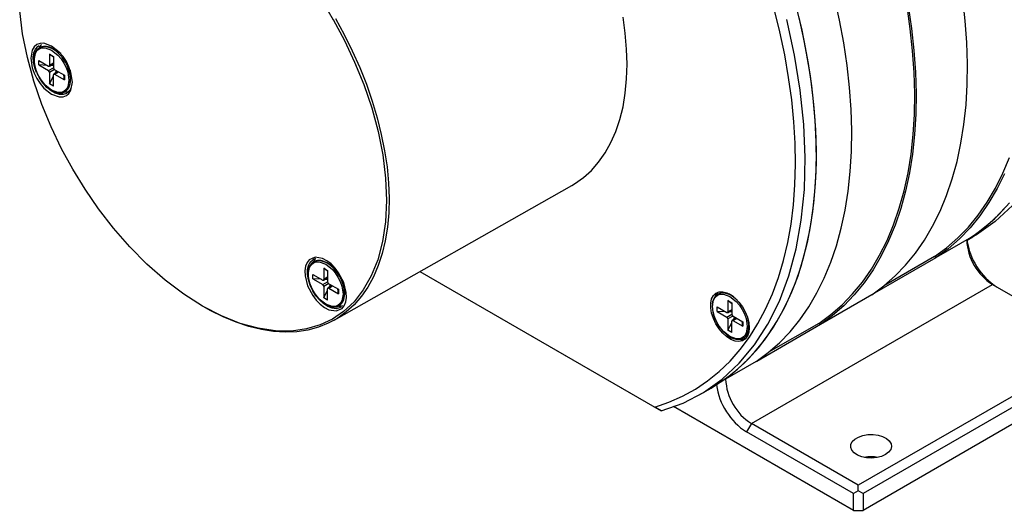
# Model space of a CAD drawing. Header units: millimetres. Extents: x 0 to 629, y 0 to 486.
# Tile 5 of 7: x 426 to 534, y 324 to 378. Entities that reach past the tile are written whole.
import ezdxf

# ---------------------------------------------------------------- set-up
doc = ezdxf.new("R2010")
doc.units = ezdxf.units.MM
doc.header["$LTSCALE"] = 2.25

msp = doc.modelspace()

# ---------------------------------------------------------------- linework, layer by layer
for p, q in [((429.25, 374.03), (429.68, 373.79)), ((429.25, 374.03), (429.25, 372.79)), ((429.68, 373.7), (429.25, 374.03)), ((430.49, 374.1), (429.59, 374.62)), ((429.68, 373.79), (429.68, 372.57)), ((428.05, 373.34), (429.13, 372.72)), ((428.05, 372.85), (428.05, 373.34)), ((428.05, 372.85), (429.13, 372.23)), ((428.98, 372.8), (428.05, 372.85)), ((429.22, 372.71), (429.68, 372.97)), ((429.68, 373.03), (429.25, 372.79)), ((429.68, 372.77), (429.35, 372.79)), ((429.13, 372.23), (429.68, 372.54)), ((429.8, 372.33), (429.25, 372.02)), ((429.25, 372.02), (429.25, 370.77)), ((429.25, 370.77), (429.68, 371.6)), ((429.68, 370.52), (429.68, 371.77)), ((430.17, 372.12), (429.71, 371.85)), ((429.8, 371.84), (430.22, 372.09)), ((429.8, 371.84), (430.88, 371.22)), ((429.82, 372.32), (430.88, 371.71)), ((429.85, 371.93), (430, 372.22)), ((430.88, 371.22), (430.8, 371.75)), ((430.88, 371.71), (430.88, 371.22)), ((431.55, 371.21), (431.55, 372.26)), ((429.68, 370.52), (429.25, 370.77)), ((431.35, 370.33), (431.33, 370.29)), ((460.56, 344.76), (486.7, 359.59)), ((530.67, 353.9), (526.78, 351.65)), ((530.18, 353.56), (530.82, 353.93)), ((458.27, 351.47), (458.55, 351.57)), ((458.27, 351.47), (458.43, 351.5)), ((460.55, 350.6), (459.74, 351.07)), ((519.79, 347.62), (526.78, 351.65)), ((526.59, 351.76), (521.08, 348.58)), ((526.59, 351.76), (526.78, 351.65)), ((459.41, 350.49), (459.83, 350.24)), ((459.41, 350.49), (459.41, 349.24)), ((459.83, 350.15), (459.41, 350.49)), ((459.83, 350.24), (459.83, 349.02)), ((460.3, 350.86), (460.21, 350.8)), ((469.98, 350.11), (495.82, 335.19)), ((469.98, 350.11), (496.53, 334.78)), ((458.21, 349.79), (459.29, 349.17)), ((458.21, 349.3), (458.21, 349.79)), ((458.21, 349.3), (459.29, 348.68)), ((459.14, 349.26), (458.21, 349.3)), ((459.29, 348.68), (459.83, 348.99)), ((459.37, 349.16), (459.83, 349.43)), ((459.83, 349.48), (459.41, 349.24)), ((459.95, 348.79), (459.41, 348.47)), ((459.83, 349.22), (459.51, 349.24)), ((459.41, 348.47), (459.41, 347.22)), ((459.41, 347.22), (459.83, 348.05)), ((459.83, 346.98), (459.83, 348.23)), ((460.33, 348.57), (459.87, 348.3)), ((459.95, 348.3), (460.38, 348.54)), ((459.95, 348.3), (461.03, 347.67)), ((459.97, 348.77), (461.03, 348.16)), ((460, 348.38), (460.15, 348.67)), ((461.03, 347.67), (460.95, 348.21)), ((461.03, 348.16), (461.03, 347.67)), ((461.71, 347.67), (461.71, 348.52)), ((506.45, 333.39), (532.96, 348.69)), ((532.96, 348.69), (544.72, 341.91)), ((459.83, 346.98), (459.41, 347.22)), ((461.5, 346.78), (461.48, 346.75)), ((503.87, 346.92), (504.3, 346.67)), ((503.87, 346.92), (503.87, 345.67)), ((504.3, 346.58), (503.87, 346.92)), ((504.47, 347.35), (504.21, 347.5)), ((504.3, 346.67), (504.3, 345.45)), ((519.71, 347.57), (514.05, 344.3)), ((461.08, 346.32), (461.28, 346.32)), ((461.28, 346.32), (461.52, 346.37)), ((502.67, 346.22), (503.75, 345.6)), ((502.67, 345.73), (502.67, 346.22)), ((502.67, 345.73), (503.75, 345.11)), ((503.6, 345.69), (502.67, 345.73)), ((503.84, 345.59), (504.3, 345.86)), ((504.3, 345.91), (503.87, 345.67)), ((504.3, 345.65), (503.97, 345.67)), ((503.75, 345.11), (504.3, 345.42)), ((504.42, 345.22), (503.87, 344.9)), ((503.87, 344.9), (503.87, 343.65)), ((503.87, 343.65), (504.3, 344.48)), ((504.3, 343.41), (504.3, 344.66)), ((504.79, 345), (504.33, 344.73)), ((504.42, 344.73), (504.84, 344.97)), ((504.42, 344.73), (505.5, 344.1)), ((504.44, 345.2), (505.5, 344.59)), ((504.47, 344.81), (504.61, 345.1)), ((505.5, 344.1), (505.42, 344.64)), ((505.5, 344.59), (505.5, 344.1)), ((504.3, 343.41), (503.87, 343.65)), ((506.17, 344.1), (506.17, 344.4)), ((507.06, 340.27), (514.05, 344.31)), ((513.86, 344.41), (508.35, 341.23)), ((513.86, 344.41), (514.05, 344.3)), ((544.72, 341.91), (518.2, 326.6)), ((506.98, 340.22), (503.09, 337.98)), ((545.25, 340.99), (518.73, 325.68)), ((545.25, 339.15), (518.73, 323.84)), ((500.77, 336.58), (502.01, 337.3)), ((496.53, 334.78), (495.82, 335.19)), ((517.67, 323.84), (497.88, 335.27)), ((506.45, 333.39), (505.92, 332.47)), ((518.2, 326.6), (506.45, 333.39)), ((517.67, 325.68), (505.92, 332.47)), ((518.2, 325.99), (518.2, 326.6)), ((518.2, 325.99), (517.67, 325.68)), ((517.67, 323.84), (517.67, 325.68)), ((518.73, 325.68), (518.2, 325.99)), ((518.73, 325.68), (518.73, 323.84)), ((517.67, 323.84), (518.73, 323.84))]:
    msp.add_line(p, q)
at = {"flags": 128}
for points in [[(506.98, 340.22), (508.3, 341.19), (509.54, 342.28), (510.7, 343.49), (511.77, 344.8), (512.76, 346.23), (513.66, 347.77), (514.47, 349.4), (515.19, 351.14), (515.81, 352.96), (516.34, 354.88), (516.77, 356.88), (517.1, 358.96), (517.33, 361.12), (517.46, 363.34), (517.49, 365.62), (517.42, 367.96), (517.25, 370.35), (516.99, 372.79), (516.62, 375.27), (516.15, 377.78), (515.59, 380.31)], [(502.01, 337.3), (502.27, 337.45), (503.64, 338.35), (504.92, 339.38), (506.13, 340.51), (507.26, 341.77), (508.3, 343.14), (509.26, 344.61), (510.12, 346.19), (510.9, 347.87), (511.58, 349.65), (512.16, 351.52), (512.65, 353.48), (513.03, 355.52), (513.32, 357.63), (513.51, 359.82), (513.6, 362.08), (513.59, 364.39), (513.47, 366.76), (513.26, 369.18), (512.95, 371.64), (512.53, 374.13), (512.02, 376.66), (511.41, 379.21)], [(513.86, 344.41), (515.18, 345.38), (516.42, 346.45), (517.58, 347.65), (518.66, 348.96), (519.65, 350.38), (520.56, 351.9), (521.37, 353.53), (522.09, 355.25), (522.72, 357.07), (523.25, 358.98), (523.68, 360.97), (524.02, 363.04), (524.25, 365.19), (524.39, 367.4), (524.42, 369.68), (524.36, 372.01), (524.19, 374.4), (523.93, 376.83), (523.57, 379.3)], [(523.69, 379.35), (524.06, 376.87), (524.33, 374.44), (524.5, 372.04), (524.56, 369.7), (524.53, 367.42), (524.4, 365.2), (524.17, 363.04), (523.84, 360.96), (523.41, 358.96), (522.88, 357.05), (522.26, 355.22), (521.54, 353.48), (520.73, 351.85), (519.83, 350.31), (518.84, 348.89), (517.77, 347.57), (516.61, 346.36), (515.37, 345.27), (514.05, 344.3), (514.05, 344.3)], [(519.71, 347.57), (521.03, 348.54), (522.27, 349.63), (523.42, 350.83), (524.5, 352.15), (525.49, 353.58), (526.39, 355.11), (527.2, 356.75), (527.92, 358.48), (528.54, 360.31), (529.07, 362.23), (529.5, 364.23), (529.83, 366.31), (530.06, 368.46), (530.19, 370.68), (530.22, 372.97), (530.15, 375.31), (529.98, 377.7), (529.71, 380.14)], [(446.08, 346.31), (444, 347.63), (441.95, 349.18), (439.95, 350.94), (438.07, 352.84), (436.29, 354.88), (434.63, 357.01), (433.15, 359.17), (431.79, 361.38), (430.56, 363.63), (429.42, 366.03), (428.4, 368.51), (427.53, 371.06), (426.81, 373.67), (426.28, 376.26), (425.96, 378.81)], [(486.7, 359.59), (487.01, 359.78), (487.97, 360.45), (488.85, 361.25), (489.65, 362.16), (490.37, 363.18), (491, 364.3), (491.54, 365.53), (491.98, 366.84), (492.33, 368.25), (492.57, 369.74), (492.72, 371.3), (492.77, 372.92), (492.72, 374.6), (492.57, 376.34), (492.33, 378.11)], [(495.82, 335.19), (497.38, 335.73), (498.87, 336.39), (500.29, 337.18), (501.63, 338.09), (502.9, 339.12), (504.1, 340.27), (505.2, 341.53), (506.23, 342.91), (507.16, 344.39), (508.01, 345.98), (508.76, 347.67), (509.42, 349.46), (509.98, 351.33), (510.45, 353.3), (510.81, 355.34), (511.08, 357.47), (511.24, 359.66), (511.31, 361.92), (511.27, 364.23), (511.13, 366.6), (510.89, 369.02), (510.55, 371.48), (510.12, 373.97), (509.58, 376.49), (508.95, 379.03)], [(503.09, 337.98), (504.41, 338.95), (505.65, 340.04), (506.81, 341.24), (507.88, 342.56), (508.87, 343.99), (509.77, 345.52), (510.58, 347.16), (511.3, 348.89), (511.92, 350.72), (512.45, 352.64), (512.88, 354.64), (513.21, 356.72), (513.44, 358.87), (513.57, 361.09), (513.6, 363.38), (513.54, 365.72), (513.37, 368.11), (513.1, 370.55), (512.73, 373.02), (512.26, 375.53), (511.7, 378.06)], [(460.45, 377.83), (461.68, 375.55), (462.8, 373.16), (463.81, 370.69), (464.68, 368.12), (465.38, 365.53), (465.9, 362.94), (466.21, 360.39), (466.31, 357.92), (466.2, 355.58), (465.87, 353.41), (465.35, 351.42), (464.63, 349.64), (463.76, 348.1), (462.74, 346.79), (461.59, 345.72), (460.37, 344.88), (459.01, 344.24), (457.52, 343.8), (455.87, 343.57), (454.09, 343.59), (452.2, 343.87), (450.21, 344.41), (448.16, 345.23), (446.08, 346.31)], [(460.69, 377.96), (461.66, 376.19), (462.55, 374.39), (463.37, 372.56), (464.1, 370.72), (464.74, 368.87), (465.29, 367.03), (465.74, 365.2), (466.1, 363.39), (466.37, 361.62), (466.53, 359.88), (466.59, 358.2), (466.55, 356.57), (466.42, 355), (466.18, 353.51), (465.84, 352.1), (465.41, 350.78), (464.88, 349.55), (464.27, 348.41), (463.56, 347.39), (462.76, 346.47), (461.89, 345.67), (460.94, 344.99), (460.56, 344.76)], [(496.53, 334.78), (498.93, 335.65), (501.17, 336.82), (503.23, 338.28), (505.11, 340.03), (506.8, 342.05), (508.27, 344.33), (509.53, 346.86), (510.57, 349.63), (511.37, 352.61), (511.94, 355.78), (512.28, 359.14), (512.37, 362.66), (512.22, 366.31), (511.83, 370.07), (511.2, 373.93), (510.34, 377.85)], [(431.76, 370.96), (431.6, 372.02), (431.38, 372.63), (431.09, 373.22), (430.73, 373.77), (430.31, 374.25), (429.47, 374.93), (428.62, 375.23), (428.21, 375.22), (427.84, 375.09), (427.55, 374.84), (427.33, 374.48), (427.17, 373.6)], [(427.81, 372.02), (427.62, 372.54), (427.49, 373.13), (427.45, 373.69), (427.52, 374.18), (427.68, 374.59), (427.94, 374.89), (428.09, 375)], [(429.59, 374.62), (428.83, 374.88), (428.25, 374.81), (428.16, 374.74)], [(427.55, 373.38), (427.69, 374.12), (427.86, 374.42), (428.11, 374.62), (428.41, 374.74), (428.76, 374.74), (429.47, 374.49), (430.17, 373.93), (430.52, 373.52), (430.82, 373.06), (431.07, 372.57), (431.25, 372.07), (431.38, 371.17)], [(427.17, 373.6), (427.33, 372.54), (427.55, 371.93), (427.84, 371.34), (428.21, 370.79), (428.62, 370.3), (429.47, 369.63), (430.31, 369.33), (430.73, 369.34), (431.09, 369.47), (431.38, 369.72), (431.6, 370.07), (431.76, 370.96)], [(427.54, 373.44), (427.55, 373.05), (427.69, 372.43), (427.93, 371.81), (428.27, 371.22), (428.68, 370.69), (429.13, 370.27), (429.6, 369.96), (430.09, 369.78), (430.69, 369.79), (431, 369.93), (431.28, 370.2), (431.33, 370.31)], [(431.38, 371.17), (431.25, 370.44), (431.07, 370.14), (430.82, 369.93), (430.52, 369.82), (430.17, 369.82), (429.47, 370.07), (428.76, 370.63), (428.41, 371.04), (428.11, 371.5), (427.87, 371.99), (427.69, 372.49), (427.55, 373.38)], [(431.16, 369.74), (431.11, 369.71), (430.74, 369.59), (430.33, 369.6), (429.87, 369.74), (429.41, 370), (428.95, 370.37), (428.53, 370.83), (428.38, 371.02)], [(431.33, 370.31), (431.48, 370.63), (431.55, 371.22)], [(430.9, 369.87), (431.25, 369.89), (431.36, 369.91)], [(431.55, 370.26), (431.53, 370.16), (431.16, 369.74)], [(526.59, 351.76), (527.91, 352.73), (529.16, 353.81), (530.32, 355.01), (531.41, 356.33), (532.4, 357.76), (533.31, 359.29), (534.12, 360.93), (534.84, 362.66)], [(534.29, 360.88), (533.48, 359.24), (532.58, 357.7), (531.59, 356.26), (530.51, 354.93), (529.35, 353.72), (528.1, 352.63), (526.78, 351.65), (526.78, 351.65)], [(534.84, 357.69), (533.71, 356.43), (532.5, 355.3), (531.21, 354.27), (530.18, 353.57)], [(530.67, 353.9), (531.99, 354.87), (533.23, 355.96), (534.38, 357.16)], [(535.16, 357.38), (533.28, 355.63), (531.22, 354.17), (530.81, 353.95)], [(458.47, 351.69), (457.82, 351.41), (457.57, 351.11), (457.4, 350.7), (457.33, 350.21), (457.35, 349.66), (457.63, 348.55), (458.2, 347.48), (458.59, 346.96), (459.03, 346.52), (459.49, 346.16), (459.95, 345.92), (460.77, 345.78)], [(461.32, 346.2), (461.15, 346.11), (460.76, 346.03), (460.33, 346.08), (459.87, 346.26), (459.41, 346.56), (458.96, 346.96), (458.55, 347.45), (458.19, 348), (457.91, 348.6), (457.72, 349.2), (457.62, 349.78), (457.62, 350.32), (457.72, 350.78), (457.91, 351.16), (458.19, 351.42), (458.27, 351.47)], [(457.7, 349.84), (457.84, 350.57), (458.02, 350.87), (458.27, 351.08), (458.57, 351.19), (458.91, 351.2), (459.62, 350.94), (460.32, 350.38), (460.67, 349.97), (460.97, 349.51), (461.22, 349.02), (461.4, 348.52), (461.53, 347.63)], [(458.52, 351.56), (458.34, 351.35), (458.27, 351.23)], [(459.74, 351.07), (458.99, 351.33), (458.41, 351.26), (458.31, 351.2)], [(460.77, 345.78), (461.42, 346.05), (461.67, 346.36), (461.83, 346.77), (461.91, 347.26), (461.89, 347.81), (461.61, 348.91), (461.04, 349.99), (460.65, 350.5), (460.21, 350.95), (459.75, 351.3), (459.28, 351.55), (458.47, 351.69)], [(460.08, 350.88), (460.12, 350.96), (460.15, 351.01)], [(457.69, 349.9), (457.7, 349.5), (457.84, 348.88), (458.08, 348.26), (458.42, 347.67), (458.83, 347.15), (459.28, 346.72), (459.75, 346.42), (460.24, 346.24), (460.85, 346.24), (461.16, 346.38), (461.43, 346.66), (461.48, 346.76)], [(461.53, 347.63), (461.4, 346.89), (461.22, 346.59), (460.97, 346.39), (460.67, 346.28), (460.32, 346.27), (459.62, 346.52), (458.91, 347.08), (458.57, 347.49), (458.27, 347.95), (458.02, 348.44), (457.84, 348.95), (457.7, 349.84)], [(506.21, 343.94), (506.16, 343.44), (506.01, 343.02), (505.77, 342.7), (505.46, 342.5), (505.08, 342.42), (504.65, 342.47), (504.2, 342.65), (503.74, 342.94), (503.3, 343.34), (502.89, 343.82), (502.54, 344.37), (502.27, 344.95), (502.07, 345.54), (501.98, 346.11), (501.98, 346.64), (502.07, 347.1), (502.27, 347.47), (502.54, 347.74), (502.89, 347.88), (503.3, 347.89), (503.74, 347.78), (504.2, 347.54), (504.65, 347.19), (505.08, 346.75), (505.46, 346.24), (505.77, 345.67), (506.01, 345.08), (506.16, 344.49), (506.21, 343.94)], [(502.77, 347.84), (502.62, 347.68), (502.48, 347.45)], [(503.48, 347.76), (503.86, 347.66), (504.21, 347.5)], [(461.48, 346.76), (461.63, 347.08), (461.71, 347.67)], [(502.17, 346.27), (502.3, 347), (502.48, 347.3), (502.73, 347.51), (503.03, 347.62), (503.38, 347.63), (504.08, 347.37), (504.79, 346.81), (505.14, 346.4), (505.44, 345.94), (505.69, 345.45), (505.86, 344.95), (506, 344.06)], [(502.7, 347.57), (502.48, 347.4), (502.34, 347.16)], [(460.56, 344.76), (459.91, 344.43), (458.82, 343.99), (457.67, 343.68), (456.46, 343.5), (455.2, 343.45), (453.89, 343.53), (452.55, 343.73), (451.17, 344.07), (449.78, 344.53), (448.36, 345.12), (446.93, 345.83), (445.9, 346.41)], [(502.15, 346.38), (502.17, 345.89), (502.31, 345.28), (502.57, 344.66), (502.91, 344.07), (503.32, 343.55), (503.78, 343.13), (504.24, 342.83), (504.73, 342.66), (505.33, 342.67), (505.63, 342.82), (505.9, 343.09), (505.94, 343.18)], [(506, 344.06), (505.86, 343.32), (505.69, 343.02), (505.44, 342.82), (505.14, 342.71), (504.79, 342.7), (504.08, 342.95), (503.38, 343.51), (503.03, 343.92), (502.73, 344.38), (502.48, 344.87), (502.3, 345.38), (502.17, 346.27)], [(505.94, 343.18), (506.1, 343.52), (506.17, 344.1)], [(505.27, 342.63), (505.43, 342.63), (505.75, 342.68)], [(521.21, 329.97), (520.76, 329.77), (520.24, 329.64), (519.69, 329.59), (519.13, 329.62), (518.6, 329.73), (518.13, 329.91), (517.76, 330.16), (517.5, 330.45), (517.38, 330.76), (517.39, 331.09), (517.55, 331.4), (517.84, 331.68), (518.24, 331.91), (518.72, 332.08), (519.26, 332.17), (519.83, 332.18), (520.38, 332.11), (520.88, 331.96), (521.3, 331.75), (521.62, 331.48), (521.81, 331.17), (521.87, 330.85), (521.78, 330.52), (521.55, 330.23), (521.21, 329.97)]]:
    msp.add_lwpolyline(points, dxfattribs=at)
for centre, radius, start, end in [((489.36, 395.23), 33.75, 181.9024, 211.0384), ((429.21, 374.21), 1.23, 132.976, 158.2214), ((428.77, 373.48), 1.4, 54.3598, 113.0164), ((428.83, 373.62), 1.31, 120.9617, 187.8767), ((427.31, 371.04), 4.24, 2.4008, 57.5938), ((429.18, 372.77), 0.0742, 230.7967, 9.214), ((428.99, 372.01), 0.261, 2.6055, 57.3945), ((429.99, 372.58), 0.307, 182.6055, 237.3945), ((429.75, 371.78), 0.0742, 50.7967, 189.214), ((429.75, 371.16), 1.8, 332.5135, 1.7661), ((536.28, 353.87), 6.15, 182.6055, 237.3945), ((537.48, 354.59), 7.38, 187.6828, 237.2589), ((458.99, 350.07), 1.31, 120.9617, 187.8767), ((458.92, 349.93), 1.4, 54.3598, 113.0164), ((457.47, 347.49), 4.24, 2.4008, 57.5938), ((459.33, 349.23), 0.0742, 230.7967, 9.214), ((460.14, 349.03), 0.307, 182.6055, 237.3945), ((459.15, 348.46), 0.261, 2.6055, 57.3945), ((459.9, 348.24), 0.0742, 50.7967, 189.214), ((503.4, 346.48), 1.3, 51.8304, 122.6059), ((459.91, 347.61), 1.8, 332.5135, 1.7661), ((503.37, 346.5), 1.22, 147.0738, 185.4815), ((502.52, 344.66), 3.3, 44.5061, 59.4249), ((503.8, 345.66), 0.0742, 230.7967, 9.214), ((503.61, 344.89), 0.261, 2.6055, 57.3945), ((504.6, 345.46), 0.307, 182.6055, 237.3945), ((504.37, 344.67), 0.0742, 50.7967, 189.214), ((502.79, 344.05), 3.38, 0.7377, 15.3205), ((504.37, 344.04), 1.8, 332.3269, 1.7783), ((509.76, 338.57), 6.15, 182.6055, 237.3945), ((509.92, 338.68), 7.39, 188.0053, 237.2068), ((519.62, 325.92), 3.81, 78.6704, 101.3296)]:
    msp.add_arc(centre, radius, start, end)

doc.saveas('drawing.dxf')
